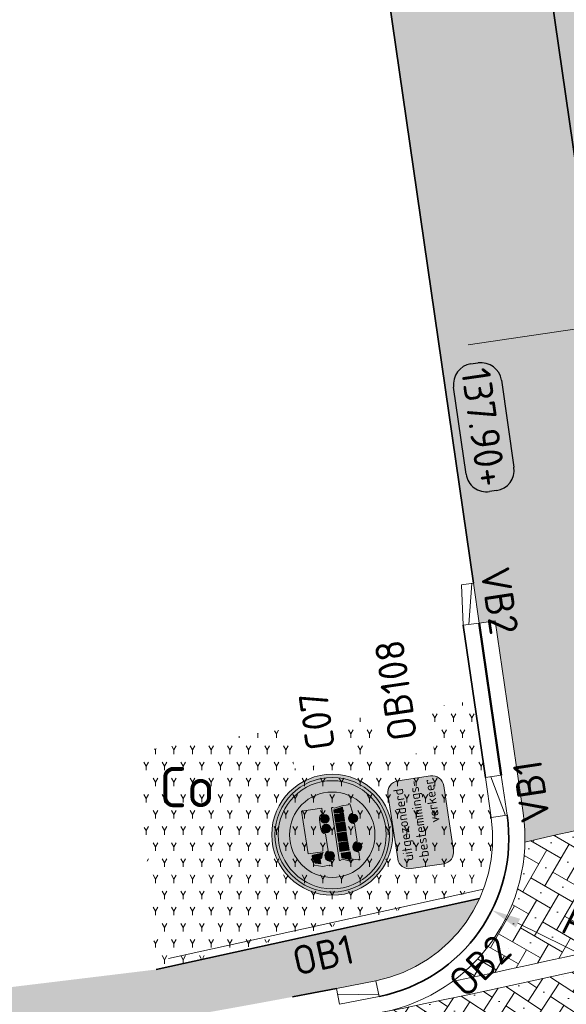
# Model space of a CAD drawing. Header units: metres. Extents: x 191748 to 192615, y 309710 to 310028.
# Tile 22 of 76: x 191965 to 191972, y 309809 to 309821. Entities that reach past the tile are written whole.
import ezdxf
from ezdxf.enums import TextEntityAlignment as Align

# ---------------------------------------------------------------- set-up
doc = ezdxf.new("R2010")
doc.units = ezdxf.units.M
for name, pattern in [('VH-GELEIDEBAND_50X200', [8, 4, -2, 0, -2]), ('VH-OPSLUITBAND-SO', [10, 4, -2, 2, -2]), ('VH-OPSLUITBAND_100X200', [16, 8, -2, 4, -2])]:
    doc.linetypes.add(name, pattern=pattern)
for name, color, linetype, lineweight, true_color in [('N-WE-GR-BEPLANTING_BODEMBEDEKKERS-A', 7, 'Continuous', 9, 0x478e2f), ('N-WE-GR-BEPLANTING_BODEMBEDEKKERS-T', 7, 'Continuous', 9, 0x224517), ('N-WE-VH-GOOT_SCHIJNGOOT-A', 7, 'Continuous', 35, 0xc2d1ff)]:
    doc.layers.add(name, color=color, linetype=linetype, lineweight=lineweight, true_color=true_color)
for name, color, linetype, lineweight in [('N-WE-VH-GESLOTENVERHARDING_ASFALT_FREESVAK-A', 252, 'Continuous', 9), ('N-WE-VH-GOOT-G', 170, 'Continuous', 35), ('N-WE-VH-KANTLAAG 2 STREKS-G', 170, 'Continuous', 18), ('N-WE-VH-KANTOPSLUITING_GELEIDEBAND_70 200 VOORKANT-G', 2, 'Continuous', 50), ('N-WE-VH-KANTOPSLUITING_GELEIDEBAND_70 200-G', 6, 'VH-GELEIDEBAND_50X200', 35), ('N-WE-VH-KANTOPSLUITING_OPSLUITBAND_200X250 VOORKANT-G', 1, 'Continuous', 35), ('N-WE-VH-KANTOPSLUITING_OPSLUITBAND_200X250-G', 5, 'VH-OPSLUITBAND-SO', 18), ('N-WE-VH-KANTOPSLUITING_OPSLUITBAND_80X200 VOORKANT-G', 1, 'Continuous', 35), ('N-WE-VH-KANTOPSLUITING_OPSLUITBAND_80X200-G', 5, 'VH-OPSLUITBAND-SO', 18), ('N-WE-VH-KANTOPSLUITING_TEKST-T', 7, 'VH-OPSLUITBAND_100X200', 35), ('N-WE-VH-KANTOPSLUITING_VERLOOPBAND-S', 6, 'Continuous', 25), ('N-WE-VH-KANTVERHARDING-G', 5, 'Continuous', 35), ('N-WE-VH-OPENVERHARDING_STRAATBAKSTEEN_ROOD-A', 13, 'Continuous', 9), ('N-WE-VH-VERHARDING_ASFALT-A', 253, 'Continuous', 9), ('N-WE-VW-VERKEERSTEKEN_BORD-T25', 7, 'Continuous', 25), ('N-WE-VW-VERKEERSTEKEN_BORD_C-S-200', 7, 'Continuous', 25), ('N-WE-VW-VERKEERSTEKEN_BORD_ONDERBORD-S-200', 7, 'Continuous', 25), ('X-XX-AL-HOOGTELABEL-S', 7, 'Continuous', 25), ('X-XX-AL-MAATVOERING-M', 6, 'Continuous', 18)]:
    doc.layers.add(name, color=color, linetype=linetype, lineweight=lineweight)
doc.styles.add('NLCS-ISO', font='NLCS-ISO.ttf')
doc.styles.add('NLCS-ISO-M200-T18', font='NLCS-ISO.ttf', dxfattribs={"height": 0.36})
doc.styles.add('NLCS-ISO-M200-T25', font='NLCS-ISO.ttf', dxfattribs={"height": 0.5})
doc.styles.add('NLCS-RVV-M200-T25', font='NLCS-RVV.ttf')
doc.dimstyles.new('NLCS-M200-T18-PIJL_L2_H2', dxfattribs={"dimscale": 0.2, "dimtxt": 2.5, "dimasz": 1.8, "dimexe": 2, "dimexo": 2, "dimgap": 0.7, "dimtad": 1, "dimzin": 0, "dimdsep": 46, "dimtxsty": 'NLCS-ISO-M200-T18', "dimcen": 0, "dimdle": 2, "dimclrd": 256, "dimclre": 256, "dimclrt": 7, "dimazin": 0, "dimtfac": 1, "dimtdec": 3, "dimtofl": 0, "dimtmove": 0, "dimatfit": 3, "dimfxl": 2, "dimfxlon": 1, "dimtfillclr": 256, "dimtolj": 1, "dimtzin": 0, "dimlwd": -1, "dimlwe": -1, "dimarcsym": 0})

# ---------------------------------------------------------------- blocks, each defined once
blk = doc.blocks.new('*D106')
at = {"layer": 'defpoints', "color": 0, "transparency": 16777216}
for p in [(191969.3220346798, 309811.0087043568), (191971.1127860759, 309810.1180812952)]:
    blk.add_point(p, dxfattribs=at)
at = {"layer": 'X-XX-AL-MAATVOERING-M', "transparency": 16777216}
blk.add_line((191973.2008022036, 309809.0796148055), (191971.4351213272, 309809.9577691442), dxfattribs=at)
blk.add_solid([(191971.461840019, 309810.011491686), (191971.4084026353, 309809.9040466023), (191971.1127860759, 309810.1180812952)], dxfattribs=at)
at = {"layer": 'X-XX-AL-MAATVOERING-M', "color": 7, "transparency": 16777216, "insert": (191972.6216290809, 309809.7250561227), "char_height": 0.36, "attachment_point": 5, "rotation": 333.55672786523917, "style": 'NLCS-ISO-M200-T18'}
blk.add_mtext('\\A1;R=2.00', dxfattribs=at)
blk = doc.blocks.new('*D102')
at = {"layer": 'defpoints', "color": 0, "transparency": 16777216}
for p in [(191976.4276974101, 309817.7585051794), (191970.4633223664, 309817.0774433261), (191970.4895741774, 309816.896583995)]:
    blk.add_point(p, dxfattribs=at)
at = {"layer": 'X-XX-AL-MAATVOERING-M', "transparency": 16777216}
for p, q in [((191976.4014455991, 309817.9393645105), (191976.3439875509, 309818.335216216)), ((191976.0451790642, 309817.8876522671), (191970.8195889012, 309817.1291555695)), ((191970.4633223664, 309817.0774433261), (191970.4058643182, 309817.4732950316))]:
    blk.add_line(p, q, dxfattribs=at)
for points in [[(191976.036560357, 309817.947030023), (191976.0537977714, 309817.8282745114), (191976.4014455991, 309817.9393645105)], [(191970.810970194, 309817.1885333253), (191970.8282076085, 309817.0697778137), (191970.4633223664, 309817.0774433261)]]:
    blk.add_solid(points, dxfattribs=at)
at = {"layer": 'X-XX-AL-MAATVOERING-M', "color": 7, "transparency": 16777216, "insert": (191973.3864175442, 309817.8250852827), "char_height": 0.36, "attachment_point": 5, "rotation": 8.258828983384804, "style": 'NLCS-ISO-M200-T18'}
blk.add_mtext('\\A1;6.00', dxfattribs=at)
blk = doc.blocks.new('TEKST OB')
at = {"layer": 'N-WE-VH-KANTOPSLUITING_TEKST-T', "style": 'NLCS-ISO'}
blk.add_attdef('TEKST_OPSLUITBANDEN', text='', height=0.36, rotation=0.340705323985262, dxfattribs=at).set_placement((0, 0), align=Align.BOTTOM_CENTER)
blk = doc.blocks.new('SVH-VERLOOPBAND_GELEIDEBAND 70 200X200 VB_TROTTOIRBAND 130 150X200 VB_L500-MM')
at = {"linetype": 'Continuous', "lineweight": 0}
blk.add_line((500.0000000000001, 19.99999999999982), (0, 130), dxfattribs=at)
blk.add_lwpolyline([(500.0000000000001, -1.84741111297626e-13), (0, 0), (0, 200), (500.0000000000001, 149.9999999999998)], close=True, dxfattribs=at)
blk = doc.blocks.new('TEKST VB')
at = {"layer": 'N-WE-VH-KANTOPSLUITING_TEKST-T', "style": 'NLCS-ISO'}
blk.add_attdef('TEKST_VERLOOPBANDEN', text='', height=0.36, rotation=0.340705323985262, dxfattribs=at).set_placement((0, 0), align=Align.BOTTOM_CENTER)
blk = doc.blocks.new('SAL-HOOGTE-WEGPEIL-200-SO')
for p, q in [((-0.5450000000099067, 0.3024999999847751), (0.5450000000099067, 0.3024999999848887)), ((-0.8000000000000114, -0.04250000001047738), (-0.8000000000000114, 0.04250000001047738)), ((0.8000000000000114, 0.04749999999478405), (0.8000000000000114, -0.04250000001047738)), ((0.5449999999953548, -0.297500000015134), (-0.5449999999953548, -0.297500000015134))]:
    blk.add_line(p, q)
for centre, radius, start, end in [((-0.5450000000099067, 0.04749999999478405), 0.2549999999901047, 90.00000000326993, 180.0000000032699), ((0.5450000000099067, 0.04749999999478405), 0.2549999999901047, 359.9999999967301, 89.99999999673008), ((-0.5449999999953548, -0.04250000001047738), 0.2550000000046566, 180, 270), ((0.5449999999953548, -0.04250000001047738), 0.2550000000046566, 270, 0)]:
    blk.add_arc(centre, radius, start, end)
at = {"style": 'NLCS-ISO'}
blk.add_attdef('HOOGTE', text='', height=0.36, dxfattribs=at).set_placement((0, 0.002499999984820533), align=Align.MIDDLE_CENTER)
blk = doc.blocks.new('N-SVW-VERKEERSTEKEN_BORD_C07B-SO')
at = {"true_color": 0xff0000}
h = blk.add_hatch(color=1, dxfattribs=at)
h.dxf.hatch_style = 1
h.paths.add_polyline_path([(-3.75, 0), (-3.55, 0, -1), (3.55, 0), (3.75, 0, 1)])
at = {"true_color": 0xffffff}
h = blk.add_hatch(color=7, dxfattribs=at)
h.dxf.hatch_style = 1
h.paths.add_polyline_path([(-3.55, 0), (-3.35, 0, -1), (3.35, 0), (3.55, 0, 1)])
at = {"true_color": 0xff0000}
h = blk.add_hatch(color=1, dxfattribs=at)
h.dxf.hatch_style = 1
h.paths.add_polyline_path([(-3.35, 0), (-2.649999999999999, 0, -1), (2.649999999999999, 0), (3.35, 0, 1)])
at = {"true_color": 0xffffff}
h = blk.add_hatch(color=7, dxfattribs=at)
h.dxf.hatch_style = 1
h.paths.add_polyline_path([(-1.483777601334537, 2.19565571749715), (-1.418552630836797, 1.423716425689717), (-1.124619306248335, 1.423716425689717, -0.414298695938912), (-1.080157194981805, 1.387984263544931), (-1.029108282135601, 0.9184090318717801), (-1.0291082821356, 0.7219184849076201), (-0.9550998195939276, 0.7219184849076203), (-0.9550998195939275, 1.661058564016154), (1.727076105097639, 1.661058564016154), (1.727076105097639, 1.103914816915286), (2.397273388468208, 1.12941591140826, 0.4600738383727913)])
h = blk.add_hatch(color=7, dxfattribs=at)
h.dxf.hatch_style = 1
h.paths.add_polyline_path([(2.397273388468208, 1.12941591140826), (1.727076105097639, 1.103914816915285), (1.727076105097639, 0.3952511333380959), (1.369796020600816, 0.3952511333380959), (1.297441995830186, 0.3766294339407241, -0.06252357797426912), (1.305677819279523, 0.3110251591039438, -0.9994816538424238), (0.7748567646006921, 0.3107499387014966), (0.71028808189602, 0.3108046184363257, -0.9995766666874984), (0.1794669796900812, 0.3110293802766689, -0.06242826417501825), (0.187677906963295, 0.3765359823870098), (0.114196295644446, 0.3952511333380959), (-0.9448921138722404, 0.3952511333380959), (-1.017125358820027, 0.3767796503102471, -0.06267057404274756), (-1.008851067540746, 0.3110247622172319, -1.00001492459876), (-1.539672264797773, 0.3110326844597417), (-1.616077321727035, 0.3110349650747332), (-1.889141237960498, 0.3110349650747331), (-1.889141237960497, 0.4284183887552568), (-1.835548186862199, 0.4616064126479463), (-1.866181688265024, 0.8750236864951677), (-1.699370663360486, 1.372906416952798, -0.3324305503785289), (-1.631394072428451, 1.423716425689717), (-1.418552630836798, 1.423716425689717), (-1.483777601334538, 2.195655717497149, 0.2490963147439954), (-2.649999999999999, 0, 0.06511410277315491), (-2.560872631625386, -0.6814920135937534), (-1.712897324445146, -0.6878909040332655), (-1.596555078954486, -0.4041933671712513), (-1.64303908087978, -0.2547086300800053, -0.4341661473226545), (-1.596555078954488, -0.2049691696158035), (1.634418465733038, -0.2049691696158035, -0.513304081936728), (1.669456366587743, -0.2867055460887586), (1.614510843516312, -0.3776465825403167), (1.666131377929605, -0.7133893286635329), (2.550296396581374, -0.7200613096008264, 0.06890401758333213), (2.649999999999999, 0, 0.1105172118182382)])
at = {"true_color": 0x191919}
h = blk.add_hatch(color=250, dxfattribs=at)
h.dxf.hatch_style = 1
h.paths.add_polyline_path([(1.727076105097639, 1.103914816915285), (-0.3747484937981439, 1.023940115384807), (-0.9550998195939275, 0.7219184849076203), (-1.0291082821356, 0.7219184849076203), (-1.36958922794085, 0.8442332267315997), (-1.37952255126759, 0.9617943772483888), (-1.682432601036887, 0.9617943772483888), (-1.588927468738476, 1.277704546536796, -0.3441688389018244), (-1.552276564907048, 1.306322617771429), (-1.408633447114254, 1.306322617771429), (-1.418552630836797, 1.423716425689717), (-1.631394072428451, 1.423716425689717, 0.3324305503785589), (-1.699370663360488, 1.372906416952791), (-1.866181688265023, 0.8750236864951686), (-1.835548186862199, 0.4616064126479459), (-1.889141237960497, 0.4284183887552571), (-1.889141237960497, 0.3110349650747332), (-1.616077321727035, 0.3110349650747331, -0.878024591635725), (-0.9448921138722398, 0.3952511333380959), (0.1141962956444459, 0.3952511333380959, -0.3421989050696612), (0.441199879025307, 0.6504541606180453), (1.040594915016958, 0.6504541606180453, -0.342215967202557), (1.369796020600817, 0.3952511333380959), (1.727076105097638, 0.3952511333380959)])
at = {"true_color": 0xffffff}
h = blk.add_hatch(color=7, dxfattribs=at)
h.dxf.hatch_style = 1
h.paths.add_polyline_path([(-1.243480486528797, 0.9617943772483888, 0.4142135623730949), (-1.207758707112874, 0.9975161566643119), (-1.207758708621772, 1.273144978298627, 0.4360031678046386), (-1.243480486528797, 1.306322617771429), (-1.552276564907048, 1.306322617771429, 0.3203741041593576), (-1.588008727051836, 1.280808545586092), (-1.682432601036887, 0.9617943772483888)])
at = {"true_color": 0x191919}
h = blk.add_hatch(color=250, dxfattribs=at)
h.dxf.hatch_style = 1
h.paths.add_polyline_path([(-1.0291082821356, 0.9184090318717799), (-1.080157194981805, 1.387984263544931, 0.4142986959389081), (-1.124619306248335, 1.423716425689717), (-1.418552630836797, 1.423716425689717), (-1.408633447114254, 1.306322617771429), (-1.243480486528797, 1.306322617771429, -0.4360031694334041), (-1.207758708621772, 1.273144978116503), (-1.207758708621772, 0.9975265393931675, -0.4142986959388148), (-1.243480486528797, 0.9617943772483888), (-1.37952255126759, 0.9617943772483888), (-1.36958922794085, 0.8442332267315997), (-1.0291082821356, 0.7219184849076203)])
h = blk.add_hatch(color=250, dxfattribs=at)
h.dxf.hatch_style = 1
h.paths.add_polyline_path([(1.727076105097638, 1.661058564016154), (-0.9550998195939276, 1.661058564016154), (-0.9550998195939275, 0.7219184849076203), (-0.374748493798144, 1.023940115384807), (1.727076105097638, 1.103914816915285)])
at = {"true_color": 0xffffff}
h = blk.add_hatch(color=7, dxfattribs=at)
h.dxf.hatch_style = 1
h.paths.add_polyline_path([(-1.616077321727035, 0.3110349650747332), (-1.539672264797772, 0.3110326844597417, -0.8820375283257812), (-1.017125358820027, 0.376779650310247), (-0.9448921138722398, 0.3952511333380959, 0.8780245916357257)])
h = blk.add_hatch(color=7, dxfattribs=at)
h.dxf.hatch_style = 1
h.paths.add_polyline_path([(1.297441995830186, 0.3766294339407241), (1.369796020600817, 0.3952511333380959, 0.3422159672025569), (1.040594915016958, 0.6504541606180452), (0.4411998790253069, 0.6504541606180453, 0.3421989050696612), (0.114196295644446, 0.3952511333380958), (0.1876779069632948, 0.3765359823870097, -0.8828566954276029), (0.7102880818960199, 0.3108046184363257), (0.7748567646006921, 0.3107499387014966, -0.8827723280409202)])
at = {"true_color": 0xff0000}
h = blk.add_hatch(color=1, dxfattribs=at)
h.dxf.hatch_style = 1
h.paths.add_polyline_path([(3.75, 0), (3.55, 0, -1), (-3.55, 0), (-3.75, 0, 1)])
at = {"true_color": 0xffffff}
h = blk.add_hatch(color=7, dxfattribs=at)
h.dxf.hatch_style = 1
h.paths.add_polyline_path([(3.55, 0), (3.35, 0, -1), (-3.35, 0), (-3.55, 0, 1)])
at = {"true_color": 0xff0000}
h = blk.add_hatch(color=1, dxfattribs=at)
h.dxf.hatch_style = 1
h.paths.add_polyline_path([(3.35, 0), (2.649999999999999, 0, -1), (-2.649999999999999, 0), (-3.35, 0, 1)])
at = {"true_color": 0x191919}
h = blk.add_hatch(color=250, dxfattribs=at)
h.dxf.hatch_style = 1
edge = h.paths.add_edge_path()
edge.add_arc((-1.274261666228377, 0.3110247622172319), 0.2654105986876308, 0, 360)
h = blk.add_hatch(color=250, dxfattribs=at)
h.dxf.hatch_style = 1
edge = h.paths.add_edge_path()
edge.add_arc((0.4448775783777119, 0.3110293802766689), 0.2654105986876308, 0, 360)
h = blk.add_hatch(color=250, dxfattribs=at)
h.dxf.hatch_style = 1
edge = h.paths.add_edge_path()
edge.add_arc((1.040267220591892, 0.3110251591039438), 0.2654105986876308, 0, 360)
h = blk.add_hatch(color=250, dxfattribs=at)
h.dxf.hatch_style = 1
h.paths.add_polyline_path([(1.634418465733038, -0.2049691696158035), (-1.596555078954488, -0.2049691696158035, 0.4341661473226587), (-1.64303908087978, -0.2547086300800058), (-1.596555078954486, -0.4041933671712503), (-1.712897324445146, -0.6878909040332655), (-1.61775782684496, -0.688608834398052), (-1.496918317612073, -0.387580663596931, -0.351432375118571), (-1.481090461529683, -0.374282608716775), (-1.22130922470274, -0.374282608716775, -0.4140395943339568), (-1.204706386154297, -0.3908755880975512), (-1.204706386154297, -0.6917257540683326), (-1.1000840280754, -0.6925152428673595), (-1.1000840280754, -0.3411059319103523, -0.4147126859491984), (-1.086273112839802, -0.3244440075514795), (-0.5821117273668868, -0.32442536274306, -0.3632715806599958), (-0.5622033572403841, -0.3410873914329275), (-0.5622033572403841, -0.6965741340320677), (-0.4841166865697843, -0.6971633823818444), (-0.4841166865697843, -0.3411059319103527, -0.4147126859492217), (-0.4703057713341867, -0.3244440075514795), (0.0338556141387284, -0.32442536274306, -0.3632715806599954), (0.05376398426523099, -0.3410873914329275), (0.05376398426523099, -0.7012222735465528), (0.1302190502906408, -0.7017992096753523), (0.1302190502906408, -0.3411059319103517, -0.414712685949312), (0.1440299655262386, -0.3244440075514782), (0.6481913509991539, -0.324425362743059, -0.36327158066), (0.6680997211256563, -0.3410873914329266), (0.6680997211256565, -0.7058581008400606), (0.7478091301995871, -0.7064595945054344), (0.7478091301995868, -0.3410966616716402, -0.4147343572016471), (0.7616211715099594, -0.3244346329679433), (1.196115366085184, -0.3244346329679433, -0.3632611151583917), (1.216022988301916, -0.3410966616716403), (1.216022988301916, -0.709992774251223), (1.292398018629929, -0.7105691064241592), (1.292398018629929, -0.3410966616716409, -0.4150821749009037), (1.305567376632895, -0.3244346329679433), (1.491651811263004, -0.3244346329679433, -0.3283249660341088), (1.50749471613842, -0.3360948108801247), (1.563957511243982, -0.7126183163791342), (1.666131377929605, -0.7133893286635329), (1.614510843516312, -0.3776465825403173), (1.669456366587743, -0.2867055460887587, 0.5133040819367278)])
at = {"true_color": 0xffffff}
h = blk.add_hatch(color=7, dxfattribs=at)
h.dxf.hatch_style = 1
h.paths.add_polyline_path([(-1.204706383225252, -0.3908854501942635, 0.4142135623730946), (-1.22130922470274, -0.374282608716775), (-1.480335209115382, -0.374282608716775, 0.3643250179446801), (-1.496918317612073, -0.3875806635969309), (-1.686208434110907, -0.8591289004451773), (-1.63971456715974, -0.9388383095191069), (-1.221319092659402, -0.9388383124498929, 0.4142135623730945), (-1.204706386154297, -0.9222256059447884)])
h = blk.add_hatch(color=7, dxfattribs=at)
h.dxf.hatch_style = 1
edge = h.paths.add_edge_path()
edge.add_arc((-1.084861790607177, -0.3396686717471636), 0.01528993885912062, 84.70807041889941, 185.393788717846, ccw=False)
edge.add_line((-1.083451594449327, -0.3244439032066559), (-0.582110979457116, -0.3244253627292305))
edge.add_arc((-0.5821109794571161, -0.3446490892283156), 0.02022372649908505, 10.143539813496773, 89.99999999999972, ccw=False)
edge.add_line((-0.5622033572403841, -0.3410873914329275), (-0.5622033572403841, -0.8723683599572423))
edge.add_arc((-0.5791299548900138, -0.8723683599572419), 0.01692659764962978, 259.8564601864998, 359.99999999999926, ccw=False)
edge.add_line((-0.582110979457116, -0.8890303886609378), (-1.083451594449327, -0.8890489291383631))
edge.add_arc((-1.083451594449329, -0.8724164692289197), 0.0166324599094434, 179.8981408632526, 270.00000000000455, ccw=False)
edge.add_line((-1.1000840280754, -0.8723869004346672), (-1.1000840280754, -0.3411059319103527))
h = blk.add_hatch(color=7, dxfattribs=at)
h.dxf.hatch_style = 1
edge = h.paths.add_edge_path()
edge.add_arc((-0.4688944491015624, -0.3396686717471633), 0.01528993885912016, 84.70807041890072, 185.3937887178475, ccw=False)
edge.add_line((-0.4674842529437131, -0.3244439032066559), (0.03385636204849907, -0.3244253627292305))
edge.add_arc((0.033856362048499, -0.3446490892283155), 0.02022372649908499, 10.143539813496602, 89.99999999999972, ccw=False)
edge.add_line((0.05376398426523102, -0.3410873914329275), (0.05376398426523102, -0.8723683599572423))
edge.add_arc((0.03683738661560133, -0.8723683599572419), 0.01692659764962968, 259.8564601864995, 359.99999999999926, ccw=False)
edge.add_line((0.03385636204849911, -0.8890303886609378), (-0.467484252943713, -0.8890489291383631))
edge.add_arc((-0.467484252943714, -0.8724164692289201), 0.01663245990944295, 179.8981408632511, 270.00000000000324, ccw=False)
edge.add_line((-0.4841166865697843, -0.8723869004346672), (-0.4841166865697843, -0.3411059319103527))
h = blk.add_hatch(color=7, dxfattribs=at)
h.dxf.hatch_style = 1
edge = h.paths.add_edge_path()
edge.add_arc((0.1454412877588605, -0.33966867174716), 0.01528993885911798, 84.70807041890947, 185.3937887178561, ccw=False)
edge.add_line((0.1468514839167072, -0.3244439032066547), (0.6481920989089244, -0.3244253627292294))
edge.add_arc((0.6481920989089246, -0.3446490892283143), 0.02022372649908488, 10.143539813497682, 90.00000000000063, ccw=False)
edge.add_line((0.6680997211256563, -0.341087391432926), (0.6680997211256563, -0.8723683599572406))
edge.add_arc((0.6511731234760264, -0.8723683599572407), 0.01692659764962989, -100.14353981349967, 2.8421709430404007e-13, ccw=False)
edge.add_line((0.6481920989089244, -0.8890303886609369), (0.1468514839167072, -0.8890489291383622))
edge.add_arc((0.1468514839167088, -0.8724164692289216), 0.01663245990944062, 179.8981408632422, 269.99999999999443, ccw=False)
edge.add_line((0.1302190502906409, -0.872386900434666), (0.1302190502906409, -0.3411059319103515))
h = blk.add_hatch(color=7, dxfattribs=at)
h.dxf.hatch_style = 1
edge = h.paths.add_edge_path()
edge.add_arc((0.7630313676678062, -0.3396594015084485), 0.01528993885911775, 84.7080704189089, 185.3937887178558, ccw=False)
edge.add_line((0.7644415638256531, -0.3244346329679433), (1.196115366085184, -0.3244346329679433))
edge.add_arc((1.196115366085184, -0.3446583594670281), 0.02022372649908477, 10.143539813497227, 90, ccw=False)
edge.add_line((1.216022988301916, -0.3410966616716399), (1.216022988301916, -0.8723776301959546))
edge.add_arc((1.199096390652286, -0.8723776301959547), 0.01692659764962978, -100.14353981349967, 2.8421709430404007e-13, ccw=False)
edge.add_line((1.196115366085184, -0.8890396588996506), (0.7644415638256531, -0.8890396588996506))
edge.add_arc((0.7644415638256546, -0.8724071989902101), 0.01663245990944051, 179.8981408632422, 269.99999999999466, ccw=False)
edge.add_line((0.7478091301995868, -0.8723776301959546), (0.7478091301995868, -0.3410966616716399))
h = blk.add_hatch(color=7, dxfattribs=at)
h.dxf.hatch_style = 1
edge = h.paths.add_edge_path()
edge.add_arc((1.307289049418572, -0.3393308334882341), 0.01499536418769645, 83.40712209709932, 186.7627437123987, ccw=False)
edge.add_line((1.30901072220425, -0.3244346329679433), (1.491651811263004, -0.3244346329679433))
edge.add_arc((1.491651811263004, -0.3410277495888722), 0.01659311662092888, -0.23795305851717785, 89.99999999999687, ccw=False)
edge.add_line((1.50824478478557, -0.3410966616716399), (1.587914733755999, -0.8723776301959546))
edge.add_arc((1.573435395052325, -0.8745489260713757), 0.01464123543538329, -98.2223035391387, 8.528424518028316, ccw=False)
edge.add_line((1.571341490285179, -0.8890396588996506), (1.30901072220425, -0.8890396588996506))
edge.add_arc((1.309010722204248, -0.8724268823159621), 0.01661277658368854, 179.8301341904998, 270.00000000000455, ccw=False)
edge.add_line((1.292398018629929, -0.8723776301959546), (1.292398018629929, -0.3410966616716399))
h = blk.add_hatch(color=7, dxfattribs=at)
h.dxf.hatch_style = 1
h.paths.add_polyline_path([(2.550296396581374, -0.7200613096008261), (1.666131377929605, -0.7133893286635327), (1.68751203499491, -0.8524502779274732), (1.68751203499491, -1.254272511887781), (1.740704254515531, -1.28749791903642), (1.740704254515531, -1.370482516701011), (1.126409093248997, -1.470119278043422), (1.055001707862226, -1.470117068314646, -0.9932528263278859), (0.5602237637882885, -1.470117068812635), (0.4888324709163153, -1.470119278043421), (-0.6501735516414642, -1.470119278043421), (-0.7211705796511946, -1.469744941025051, -0.9947180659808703), (-1.215952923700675, -1.469758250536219), (-1.284425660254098, -1.470119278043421), (-1.785835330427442, -1.470119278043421), (-1.785835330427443, -1.370482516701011), (-1.736026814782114, -1.370482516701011), (-1.736026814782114, -0.9388383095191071), (-1.785835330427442, -0.8657483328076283), (-1.712897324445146, -0.6878909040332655), (-2.560872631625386, -0.6814920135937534, 0.7627014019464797)])
at = {"true_color": 0x191919}
h = blk.add_hatch(color=250, dxfattribs=at)
h.dxf.hatch_style = 1
h.paths.add_polyline_path([(1.126409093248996, -1.470119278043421), (1.740704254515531, -1.370482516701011), (1.740704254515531, -1.28749791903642), (1.68751203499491, -1.254272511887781), (1.68751203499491, -0.8524502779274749), (1.666131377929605, -0.7133893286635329), (1.563957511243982, -0.7126183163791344), (1.587914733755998, -0.8723776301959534, -0.4157793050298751), (1.575529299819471, -0.8890396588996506), (1.309010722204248, -0.8890396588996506, -0.4133454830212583), (1.292398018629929, -0.8724761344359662), (1.292398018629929, -0.710569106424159), (0.1302190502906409, -0.7017992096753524), (0.1302190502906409, -0.8724460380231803, 0.4137037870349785), (0.1468520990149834, -0.8890489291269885), (0.1468517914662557, -0.8890489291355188, -0.4136983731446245), (0.1302190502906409, -0.8724460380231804), (0.1302190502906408, -0.7017992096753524), (-0.4841166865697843, -0.6971633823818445), (-0.4841166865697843, -0.8724460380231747, 0.4137037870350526), (-0.4674836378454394, -0.8890489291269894), (-0.4674839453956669, -0.8890489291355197, -0.4136983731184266), (-0.4841166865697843, -0.8724460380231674), (-0.4841166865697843, -0.6971633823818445), (-1.1000840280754, -0.6925152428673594), (-1.1000840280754, -0.8724460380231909, 0.4137037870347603), (-1.083450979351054, -0.8890489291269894), (-1.083451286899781, -0.8890489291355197, -0.4136983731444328), (-1.1000840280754, -0.8724460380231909), (-1.1000840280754, -0.6925152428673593), (-1.204706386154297, -0.6917257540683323), (-1.204706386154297, -0.9222256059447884, -0.4140395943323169), (-1.221309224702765, -0.9388383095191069), (-1.63971456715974, -0.9388383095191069), (-1.686208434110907, -0.8591289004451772), (-1.61775782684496, -0.6886088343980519), (-1.712897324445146, -0.6878909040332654), (-1.785835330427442, -0.8657483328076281), (-1.736026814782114, -0.9388383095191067), (-1.736026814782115, -1.370482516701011), (-1.785835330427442, -1.370482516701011), (-1.785835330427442, -1.470119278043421), (-1.2844256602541, -1.470119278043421, -1.005286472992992), (-0.6501735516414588, -1.470119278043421), (0.4888324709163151, -1.470119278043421, -1.000030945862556)])
at = {"true_color": 0xffffff}
h = blk.add_hatch(color=7, dxfattribs=at)
h.dxf.hatch_style = 1
h.paths.add_polyline_path([(-1.2844256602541, -1.470119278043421), (-1.215952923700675, -1.469758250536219, -1.005309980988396), (-0.7211705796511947, -1.469744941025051), (-0.6501735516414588, -1.470119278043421, 1.005286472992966)])
h = blk.add_hatch(color=7, dxfattribs=at)
h.dxf.hatch_style = 1
h.paths.add_polyline_path([(0.4888324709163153, -1.470119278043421), (0.5602237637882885, -1.470117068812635, -1.006793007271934), (1.055001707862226, -1.470117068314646), (1.126409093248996, -1.470119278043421, 1.000030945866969)])
at = {"true_color": 0x191919}
h = blk.add_hatch(color=250, dxfattribs=at)
h.dxf.hatch_style = 1
edge = h.paths.add_edge_path()
edge.add_arc((-0.9685617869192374, -1.468441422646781), 0.247394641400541, 0, 360)
h = blk.add_hatch(color=250, dxfattribs=at)
h.dxf.hatch_style = 1
edge = h.paths.add_edge_path()
edge.add_arc((0.8076127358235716, -1.468442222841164), 0.247394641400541, 0, 360)
at = {"color": 250, "lineweight": 0, "true_color": 0x191919}
for points in [[(-0.9448921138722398, 0.3952511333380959), (0.1141962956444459, 0.3952511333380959, -0.3440299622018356), (0.4434181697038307, 0.6504541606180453), (1.040594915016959, 0.6504541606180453, -0.3422159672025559), (1.369796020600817, 0.3952511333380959), (1.727076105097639, 0.3952511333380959), (1.727076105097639, 1.661058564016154), (-0.9550998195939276, 1.661058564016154), (-0.9550998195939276, 0.7219184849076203), (-1.0291082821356, 0.7219184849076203), (-1.0291082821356, 0.91840903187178), (-1.080157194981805, 1.387984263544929, 0.3520304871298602), (-1.115878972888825, 1.423716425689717), (-1.631394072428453, 1.423716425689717, 0.3124256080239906), (-1.697738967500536, 1.377776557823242), (-1.866181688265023, 0.8750236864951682), (-1.8355481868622, 0.4616064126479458), (-1.889141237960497, 0.428418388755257), (-1.889141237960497, 0.3110349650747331), (-1.616077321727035, 0.3110349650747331, -0.8780245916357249), (-0.9448921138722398, 0.3952511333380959)], [(-1.682432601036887, 0.9617943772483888), (-1.243480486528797, 0.9617943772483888, 0.4142986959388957), (-1.207758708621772, 0.9975265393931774), (-1.207758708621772, 1.273144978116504, 0.4360031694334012), (-1.243480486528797, 1.306322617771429), (-1.552276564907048, 1.306322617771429, 0.3203741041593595), (-1.588008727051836, 1.280808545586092)], [(0.4888324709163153, -1.470119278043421, -1.00003094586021), (1.126409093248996, -1.470119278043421), (1.740704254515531, -1.370482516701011), (1.740704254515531, -1.28749791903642), (1.68751203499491, -1.254272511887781), (1.68751203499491, -0.8524502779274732), (1.614510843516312, -0.3776465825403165), (1.669456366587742, -0.2867055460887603, 0.513304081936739), (1.634418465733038, -0.2049691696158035), (-1.596555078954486, -0.2049691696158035, 0.4341661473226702), (-1.64303908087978, -0.254708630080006), (-1.596555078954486, -0.4041933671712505), (-1.785835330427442, -0.8657483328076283), (-1.736026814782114, -0.9388383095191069), (-1.736026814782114, -1.370482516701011), (-1.785835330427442, -1.370482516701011), (-1.785835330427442, -1.470119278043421), (-1.2844256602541, -1.470119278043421, -1.005286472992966), (-0.6501735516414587, -1.470119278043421)], [(-1.496918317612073, -0.3875806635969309, -0.3643250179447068), (-1.48033520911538, -0.374282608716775), (-1.22130922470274, -0.374282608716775, -0.4143875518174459), (-1.204706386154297, -0.3908953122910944), (-1.204706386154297, -0.9222256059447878, -0.4140395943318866), (-1.22130922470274, -0.9388383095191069), (-1.63971456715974, -0.9388383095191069), (-1.686208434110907, -0.8591289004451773)], [(-1.1000840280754, -0.3411059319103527, -0.4699553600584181), (-1.083451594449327, -0.3244439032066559), (-0.582110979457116, -0.3244253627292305, -0.3632611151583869), (-0.5622033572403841, -0.3410873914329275), (-0.5622033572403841, -0.8723683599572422, -0.4670703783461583), (-0.582110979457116, -0.8890303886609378), (-1.083451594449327, -0.8890489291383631, -0.4147343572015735), (-1.1000840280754, -0.8723869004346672)], [(-0.4841166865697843, -0.3411059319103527, -0.4699553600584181), (-0.4674842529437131, -0.3244439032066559), (0.03385636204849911, -0.3244253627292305, -0.3632611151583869), (0.05376398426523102, -0.3410873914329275), (0.05376398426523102, -0.8723683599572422, -0.4670703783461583), (0.03385636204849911, -0.8890303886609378), (-0.4674842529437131, -0.8890489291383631, -0.4147343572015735), (-0.4841166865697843, -0.8723869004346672)], [(0.1302190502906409, -0.3411059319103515, -0.4699553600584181), (0.1468514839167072, -0.3244439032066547), (0.6481920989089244, -0.3244253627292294, -0.3632611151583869), (0.6680997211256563, -0.341087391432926), (0.6680997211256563, -0.8723683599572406, -0.4670703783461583), (0.6481920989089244, -0.8890303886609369), (0.1468514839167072, -0.8890489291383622, -0.4147343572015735), (0.1302190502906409, -0.872386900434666)], [(0.7478091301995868, -0.3410966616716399, -0.4699553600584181), (0.7644415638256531, -0.3244346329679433), (1.196115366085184, -0.3244346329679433, -0.3632611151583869), (1.216022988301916, -0.3410966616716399), (1.216022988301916, -0.8723776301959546, -0.4670703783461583), (1.196115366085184, -0.8890396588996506), (0.7644415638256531, -0.8890396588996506, -0.4147343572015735), (0.7478091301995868, -0.8723776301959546)], [(1.292398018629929, -0.3410966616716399, -0.4842568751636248), (1.30901072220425, -0.3244346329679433), (1.491651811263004, -0.3244346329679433, -0.4154304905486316), (1.50824478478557, -0.3410966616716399), (1.587914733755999, -0.8723776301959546, -0.502678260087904), (1.571341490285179, -0.8890396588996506), (1.30901072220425, -0.8890396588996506, -0.4150821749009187), (1.292398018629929, -0.8723776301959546)]]:
    blk.add_lwpolyline(points, format="xyb", close=True, dxfattribs=at)
at = {"color": 1, "lineweight": 0, "true_color": 0xff0000}
blk.add_circle((0, 0), 3.75, dxfattribs=at)
at = {"color": 7, "lineweight": 0, "true_color": 0xffffff}
for radius in [3.55, 3.35, 2.649999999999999]:
    blk.add_circle((0, 0), radius, dxfattribs=at)
at = {"color": 250, "lineweight": 0, "true_color": 0x191919}
for centre, radius in [((-1.274261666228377, 0.3110247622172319), 0.2654105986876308), ((0.4448775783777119, 0.3110293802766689), 0.2654105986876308), ((1.040267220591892, 0.3110251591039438), 0.2654105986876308), ((-0.9685617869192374, -1.468441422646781), 0.247394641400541), ((0.8076127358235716, -1.468442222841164), 0.247394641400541)]:
    blk.add_circle(centre, radius, dxfattribs=at)
blk = doc.blocks.new('N-SVW-VERKEERSTEKEN_BORD_ONDERBORD_OB108-SO')
at = {"true_color": 0xffffff}
h = blk.add_hatch(color=7, dxfattribs=at)
h.dxf.hatch_style = 1
edge = h.paths.add_edge_path()
edge.add_line((2.749999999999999, -1.024037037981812), (2.749999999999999, 1.024037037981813))
edge.add_arc((2.024037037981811, 1.024037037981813), 0.7259629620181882, 0, 90.00000000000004)
edge.add_line((2.02403703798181, 1.750000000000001), (-2.02403703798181, 1.75))
edge.add_arc((-2.02403703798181, 1.02403703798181), 0.72596296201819, 90.00000000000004, 180)
edge.add_line((-2.75, 1.02403703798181), (-2.749999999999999, -1.024037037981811))
edge.add_arc((-2.02403703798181, -1.024037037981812), 0.7259629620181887, 179.9999999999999, 269.9999999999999)
edge.add_line((-2.024037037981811, -1.750000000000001), (2.02403703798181, -1.75))
edge.add_arc((2.024037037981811, -1.024037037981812), 0.7259629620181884, 269.9999999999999, 360)
at = {"color": 250, "lineweight": 0, "true_color": 0x191919}
blk.add_lwpolyline([(2.749999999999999, -1.024037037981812), (2.749999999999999, 1.024037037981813, 0.4142135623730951), (2.02403703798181, 1.750000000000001), (-2.02403703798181, 1.75, 0.4142135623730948), (-2.75, 1.02403703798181), (-2.749999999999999, -1.024037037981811, 0.4142135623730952), (-2.024037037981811, -1.750000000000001), (2.02403703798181, -1.75, 0.4142135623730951)], format="xyb", close=True, dxfattribs=at)
at = {"color": 250, "true_color": 0x191919, "style": 'NLCS-RVV-M200-T25'}
blk.add_text('uitgezonderd', height=0.6, dxfattribs=at).set_placement((0, 0.7888455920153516), align=Align.CENTER)
for s, p in [('bestemmings-', (2.631378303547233, -0.1987433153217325)), ('verkeer', (2.573487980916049, -1.167562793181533))]:
    blk.add_text(s, height=0.6, dxfattribs=at).set_placement(p, align=Align.RIGHT)
blk = doc.blocks.new('SVH-VERLOOPBAND_GELEIDEBAND 70 200X250 VB_TROTTOIRBAND 180 200X250 VB_L500-MM')
at = {"linetype": 'Continuous', "lineweight": 0}
blk.add_line((500.0000000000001, 19.99999999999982), (0, 130), dxfattribs=at)
blk.add_lwpolyline([(500.0000000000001, -1.84741111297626e-13), (0, 0), (0, 200), (500.0000000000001, 199.9999999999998)], close=True, dxfattribs=at)

msp = doc.modelspace()

# ---------------------------------------------------------------- hatches: boundary and pattern name
at = {"layer": 'N-WE-GR-BEPLANTING_BODEMBEDEKKERS-A'}
h = msp.add_hatch(dxfattribs=at)
h.set_pattern_fill('AGR-BEPLANTING_SOORT_01', color=256, scale=0.04, pattern_type=2)
h.set_pattern_definition([(59.99999999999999, (191973.290346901, 309804.7038699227), (-0.1154700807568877, 0.1999999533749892), [0.05773519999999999, -0.1732052]), (120, (191973.290346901, 309804.7038699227), (-0.2309400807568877, -4.662501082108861e-08), [0.05773519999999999, -0.1732052]), (270, (191973.290346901, 309804.7038699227), (0.11547, -0.2), [0.05, -0.35])])
edge = h.paths.add_edge_path()
edge.add_line((191970.8936189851, 309812.7150921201), (191966.723, 309812.088))
edge.add_line((191966.723, 309812.088), (191966.949, 309809.382))
edge.add_line((191966.949, 309809.382), (191971.0074544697, 309810.3767548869))
edge.add_arc((191969.3220346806, 309811.0087043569), 1.799999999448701, 339.4464270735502, 368.2431620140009)
edge.add_line((191971.103437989, 309811.266778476), (191970.8936189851, 309812.7150921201))
at = {"layer": 'N-WE-VH-GESLOTENVERHARDING_ASFALT_FREESVAK-A'}
h = msp.add_hatch(dxfattribs=at)
h.set_pattern_fill('AVH-ASFALT_FREESVAK', color=256, scale=0.1, pattern_type=2)
h.set_pattern_definition([(8.243162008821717, (191973.3149835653, 309818.318001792), (0.1322334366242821, 0.1770379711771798), [0.15625, -0.15625]), (98.24316200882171, (191973.4696192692, 309818.3404040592), (-0.1770379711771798, 0.1322334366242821), [0.15625, -0.15625])])
h.paths.add_polyline_path([(191972.468679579, 309817.1849286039), (191963.6628679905, 309877.9747262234), (191965.3436527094, 309873.3470680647), (191973.3149835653, 309818.318001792), (191975.7894886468, 309818.6764864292), (191975.9328631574, 309817.6868179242)])
at = {"layer": 'N-WE-VH-GOOT_SCHIJNGOOT-A'}
h = msp.add_hatch(color=256, dxfattribs=at)
h.dxf.hatch_style = 1
edge = h.paths.add_edge_path()
edge.add_line((191964.7935662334, 309806.0228483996), (191964.8646826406, 309805.5279317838))
edge.add_arc((191950.6048087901, 309904.7634655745), 100.2548510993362, 278.177269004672, 286.3775409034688)
edge.add_line((191978.8732078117, 309808.5764977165), (191983.5828125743, 309809.9606217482))
edge.add_line((191983.5828125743, 309809.9606217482), (191983.4418282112, 309810.4403335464))
edge.add_line((191983.4418282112, 309810.4403335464), (191978.7322234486, 309809.0562095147))
edge.add_arc((191950.6068790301, 309904.7539525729), 99.74514035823, 278.1768701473, 286.3779397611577, ccw=False)
at = {"layer": 'N-WE-VH-OPENVERHARDING_STRAATBAKSTEEN_ROOD-A'}
h = msp.add_hatch(dxfattribs=at)
h.set_pattern_fill('AVH-SBS_KEIFORMAAT_KEPER', color=256, scale=2, angle=90, pattern_type=2)
h.set_pattern_definition([(149.955078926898, (191970.6208485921, 309809.2330122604), (-0.2732623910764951, -0.07299085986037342), [0.6, -0.2]), (239.955078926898, (191970.7209843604, 309809.4061388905), (0.2732623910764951, 0.07299085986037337), [0.6, -0.2]), (104.9550789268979, (191970.4977898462, 309809.4197113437), (-0.2096220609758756, 0.2367669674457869), [0, -0.56568542])])
h.paths.add_polyline_path([(191982.558853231, 309812.4217614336, -0.126646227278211), (191979.5426513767, 309813.0987568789), (191977.7030375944, 309812.5581056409, -0.01661259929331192), (191971.5215479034, 309810.9624271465, -0.2336799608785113), (191970.6208485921, 309809.2330122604, 0.01982970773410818), (191978.125990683, 309811.1189702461)])
h = msp.add_hatch(dxfattribs=at)
h.set_pattern_fill('AVH-SBS_KEIFORMAAT_KEPER', color=256, scale=2, pattern_type=2)
h.set_pattern_definition([(56.91724080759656, (191963.5511605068, 309805.8522864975), (-0.0584066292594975, 0.2767465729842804), [0.6, -0.2]), (146.9172408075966, (191963.7187371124, 309805.7431165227), (0.05840662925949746, -0.2767465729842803), [0.6, -0.2]), (11.91724080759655, (191963.7441187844, 309805.9652781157), (0.2475432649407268, 0.1967799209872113), [0, -0.56568542])])
edge = h.paths.add_edge_path()
edge.add_arc((191950.6210084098, 309904.6668547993), 97.70695029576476, 277.4549147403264, 281.2945036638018)
edge.add_arc((191950.6058429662, 309904.7587133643), 97.80000011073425, 281.2926764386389, 286.3777396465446)
edge.add_line((191978.1823844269, 309810.9270855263), (191978.7322234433, 309809.0562095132))
edge.add_arc((191950.6058430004, 309904.7587132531), 99.7499999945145, 277.45674196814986, 286.3777396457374, ccw=False)
edge.add_line((191963.5511605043, 309805.8522864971), (191963.298094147, 309807.785795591))
h = msp.add_hatch(dxfattribs=at)
h.set_pattern_fill('AVH-SBS_WAALFORMAAT_HALFST', color=256, scale=2, angle=90, pattern_type=2)
h.set_pattern_definition([(97.47523971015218, (191937.3846573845, 309804.789047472), (-0.09915011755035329, -0.01300977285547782), []), (187.4752397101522, (191937.3326182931, 309805.1856479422), (0.05203909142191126, -0.3966004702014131), [0.1, -0.1]), (187.4752397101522, (191937.2594877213, 309804.9743379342), (0.05203909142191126, -0.3966004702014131), [0.1, -0.1]), (97.47523971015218, (191937.3090627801, 309804.9808428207), (-0.1983002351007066, -0.02601954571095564), [0, -0.4, 0, 0, 0]), (97.47523971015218, (191937.1838931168, 309805.1661332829), (-0.1983002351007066, -0.02601954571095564), [0, -0.4, 0, 0, 0])])
h.paths.add_polyline_path([(191963.2461830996, 309808.1824128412, 0.01672757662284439), (191969.6744315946, 309809.2435368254, 0.2413459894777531), (191970.9608053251, 309810.264103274), (191969.551, 309809.954), (191966.949, 309809.382), (191937.236, 309805.783), (191937.3846573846, 309804.7890474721, -0.004579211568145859), (191938.2952367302, 309804.9167208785)])
at = {"layer": 'N-WE-VH-VERHARDING_ASFALT-A'}
h = msp.add_hatch(color=256, dxfattribs=at)
h.dxf.hatch_style = 1
edge = h.paths.add_edge_path()
edge.add_line((191962.5463280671, 309881.1406568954), (191961.2010553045, 309881.0186865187))
edge.add_line((191961.2010553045, 309881.0186865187), (191970.4893384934, 309816.8982077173))
edge.add_line((191970.4893384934, 309816.8982077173), (191970.88447745, 309814.1731413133))
edge.add_line((191970.88447745, 309814.1731413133), (191970.9561647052, 309813.6783070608))
edge.add_line((191970.9561647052, 309813.6783070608), (191971.1540984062, 309813.7069819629))
edge.add_line((191971.1540984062, 309813.7069819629), (191971.499305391, 309811.3241282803))
edge.add_line((191971.499305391, 309811.3241282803), (191971.5215479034, 309810.9624271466))
edge.add_arc((191950.6058430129, 309904.7587131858), 96.09999992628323, 282.5707625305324, 286.3777396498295)
edge.add_line((191977.7030375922, 309812.5581056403), (191979.5426513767, 309813.0987568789))
edge.add_arc((191982.3657084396, 309818.6187522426), 6.199999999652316, 188.2431620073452, 242.9137161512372, ccw=False)
edge.add_line((191976.2297637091, 309817.7298302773), (191972.468679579, 309817.1849286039))
edge.add_line((191972.468679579, 309817.1849286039), (191963.6411052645, 309878.1249624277))
edge.add_line((191963.6411052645, 309878.1249624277), (191962.5463280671, 309881.1406568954))

# ---------------------------------------------------------------- linework, layer by layer
at = {"layer": 'N-WE-VH-GOOT-G'}
msp.add_lwpolyline([(191811.3972957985, 309827.8570598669), (191818.0202994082, 309813.3777538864, 0.05510320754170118), (191826.6445158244, 309798.9608257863, 0.1656770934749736), (191833.8375266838, 309794.1109362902), (191835.4199509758, 309793.6817266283, 0.04339252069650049), (191844.1923059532, 309792.1023452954), (191864.0536675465, 309790.281909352, 0.02129083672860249), (191876.785908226, 309789.6597437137), (191877.6340506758, 309789.6544416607, 0.06956016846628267), (191905.0122757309, 309793.307484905), (191915.2449975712, 309796.1564677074), (191928.9738655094, 309800.5260009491, -0.04452719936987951), (191937.692505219, 309802.4677895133), (191963.5511605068, 309805.8522864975, 0.03894486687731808), (191978.7322234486, 309809.0562095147), (192024.8671967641, 309822.6149959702, -0.04516751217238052), (192038.1762925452, 309825.2515809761, -0.08053306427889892), (192044.6474859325, 309824.8925724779)], format="xyb", dxfattribs=at)
at = {"layer": 'N-WE-VH-KANTLAAG 2 STREKS-G'}
for points in [[(191811.9308784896, 309829.6956162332), (191819.1570269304, 309813.8977063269, 0.05528967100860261), (191827.6740538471, 309799.6719729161, 0.1566398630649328), (191833.7889570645, 309795.3971718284, 0.05277522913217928), (191844.1587495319, 309793.3608805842, 0.0007384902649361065), (191844.3063991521, 309793.3471275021), (191855.8993152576, 309792.2845537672, 0.02129083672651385), (191868.6698164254, 309791.6605185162), (191878.0400245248, 309791.6019418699, 0.06956016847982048), (191905.5417598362, 309795.2714648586), (191914.7447675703, 309797.8337558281), (191929.706585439, 309802.5957042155, -0.04452719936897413), (191938.3471477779, 309804.5201036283), (191963.298094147, 309807.785795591, 0.01672757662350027), (191969.7527420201, 309808.8512773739, 0.3987223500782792), (191971.499305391, 309811.3241282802), (191971.1540984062, 309813.7069819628), (191970.9561647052, 309813.6783070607)], [(191984.113914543, 309812.670325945), (191978.1823844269, 309810.9270855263, -0.02220282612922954), (191969.7527420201, 309808.8512773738, -0.01982970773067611)], [(191982.558853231, 309812.4217614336), (191978.1259906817, 309811.1189702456, -0.0198297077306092), (191970.6208485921, 309809.2330122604, -0.0198297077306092)]]:
    msp.add_lwpolyline(points, format="xyb", dxfattribs=at)
at = {"layer": 'N-WE-VH-KANTOPSLUITING_GELEIDEBAND_70 200 VOORKANT-G'}
msp.add_lwpolyline([(191971.2296844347, 309811.7902876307), (191970.9561647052, 309813.6783070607)], dxfattribs=at)
at = {"layer": 'N-WE-VH-KANTOPSLUITING_GELEIDEBAND_70 200-G', "flags": 128}
msp.add_lwpolyline([(191971.0317507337, 309811.7616127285), (191970.7582310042, 309813.6496321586)], dxfattribs=at)
msp.add_lwpolyline([(191905.434472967, 309795.656808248), (191914.6304292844, 309798.2171359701), (191929.5852722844, 309802.9768644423, -0.04452719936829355), (191938.2952367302, 309804.9167208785), (191963.2461830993, 309808.1824128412, 0.01544519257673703), (191969.1843612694, 309809.147005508)], format="xyb", dxfattribs=at)
at = {"layer": 'N-WE-VH-KANTOPSLUITING_OPSLUITBAND_200X250 VOORKANT-G'}
msp.add_lwpolyline([(191969.7135868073, 309809.0474070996, 0.3987223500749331), (191971.3013716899, 309811.2954533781)], format="xyb", dxfattribs=at)
at = {"layer": 'N-WE-VH-KANTOPSLUITING_OPSLUITBAND_200X250-G'}
msp.add_lwpolyline([(191969.6749320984, 309809.2436368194, 0.3986401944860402), (191971.103437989, 309811.266778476)], format="xyb", dxfattribs=at)
at = {"layer": 'N-WE-VH-KANTOPSLUITING_OPSLUITBAND_80X200 VOORKANT-G'}
msp.add_lwpolyline([(191966.949, 309809.382), (191969.551, 309809.954), (191970.9608053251, 309810.264103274)], dxfattribs=at)
at = {"layer": 'N-WE-VH-KANTOPSLUITING_OPSLUITBAND_80X200-G', "flags": 128}
msp.add_lwpolyline([(191971.0074544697, 309810.3767548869), (191969.5295295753, 309810.0516679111), (191966.9406029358, 309809.4825418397), (191966.949, 309809.382)], dxfattribs=at)
at = {"layer": 'N-WE-VH-KANTVERHARDING-G'}
for points in [[(191970.8844774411, 309814.1731413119), (191961.201056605, 309881.0186866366)], [(191972.468679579, 309817.1849286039), (191963.6411052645, 309878.1249624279)]]:
    msp.add_lwpolyline(points, dxfattribs=at)
at = {"layer": 'N-WE-VH-OPENVERHARDING_STRAATBAKSTEEN_ROOD-A'}
msp.add_lwpolyline([(191979.5426513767, 309813.0987568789), (191977.7030375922, 309812.5581056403, -0.01661259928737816), (191971.5215479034, 309810.9624271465, -0.01661259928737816)], format="xyb", dxfattribs=at)

# ---------------------------------------------------------------- block references
at = {"layer": 'N-WE-VH-KANTOPSLUITING_TEKST-T'}
for name, p, rotation, values in [('TEKST VB', (191970.9223853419, 309813.9114752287), 278.2431620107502, {'TEKST_VERLOOPBANDEN': 'VB2'}), ('TEKST VB', (191971.8865851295, 309811.6309295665), 98.24316201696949, {'TEKST_VERLOOPBANDEN': 'VB1'}), ('TEKST OB', (191971.1614883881, 309809.218544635), 43.39210665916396, {'TEKST_OPSLUITBANDEN': 'OB2'}), ('TEKST OB', (191969.083133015, 309809.2802316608), 12.39817673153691, {'TEKST_OPSLUITBANDEN': 'OB1'})]:
    msp.add_blockref(name, p, dxfattribs=dict(at, rotation=rotation)).add_auto_attribs(values)
at = {"layer": 'N-WE-VH-KANTOPSLUITING_VERLOOPBAND-S'}
for name, p, xscale, yscale, zscale, rotation in [('SVH-VERLOOPBAND_GELEIDEBAND 70 200X200 VB_TROTTOIRBAND 130 150X200 VB_L500-MM', (191970.9561647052, 309813.6783070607), 0.0009999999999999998, 0.0009999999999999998, 0.0009999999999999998, 98.24316201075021), ('SVH-VERLOOPBAND_GELEIDEBAND 70 200X250 VB_TROTTOIRBAND 180 200X250 VB_L500-MM', (191971.2296844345, 309811.7902876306), -0.001, 0.001, 0.001, 98.2431620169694), ('SVH-VERLOOPBAND_GELEIDEBAND 70 200X250 VB_TROTTOIRBAND 180 200X250 VB_L500-MM', (191969.2230133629, 309808.9507753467), 0.001, 0.001, 0.001, 11.14330025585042)]:
    msp.add_blockref(name, p, dxfattribs=dict(at, xscale=xscale, yscale=yscale, zscale=zscale, rotation=rotation))
at = {"layer": 'N-WE-VW-VERKEERSTEKEN_BORD_C-S-200', "xscale": 0.2000000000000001, "yscale": 0.2000000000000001, "zscale": 0.2000000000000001, "rotation": 98.56758990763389}
msp.add_blockref('N-SVW-VERKEERSTEKEN_BORD_C07B-SO', (191969.1327873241, 309811.0530466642), dxfattribs=at)
at = {"layer": 'N-WE-VW-VERKEERSTEKEN_BORD_ONDERBORD-S-200', "xscale": 0.2, "yscale": 0.2, "zscale": 0.2, "rotation": 98.56758990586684}
msp.add_blockref('N-SVW-VERKEERSTEKEN_BORD_ONDERBORD_OB108-SO', (191970.2302961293, 309811.2076822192), dxfattribs=at)
at = {"layer": 'X-XX-AL-HOOGTELABEL-S', "rotation": 278.2064533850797}
msp.add_blockref('SAL-HOOGTE-WEGPEIL-200-SO', (191971.0094152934, 309816.1050683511), dxfattribs=at).add_auto_attribs({'HOOGTE': '137.90+'})

# ---------------------------------------------------------------- texts
at = {"layer": 'N-WE-GR-BEPLANTING_BODEMBEDEKKERS-T', "insert": (191966.9875827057, 309811.8933589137), "char_height": 0.5, "attachment_point": 1, "style": 'NLCS-ISO-M200-T25'}
msp.add_mtext_dynamic_manual_height_columns('Co', width=5.065543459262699, gutter_width=12.5, heights=[0], dxfattribs=at)

# ---------------------------------------------------------------- dimensions: what is measured, and where the dimension line sits
at = {"layer": 'X-XX-AL-MAATVOERING-M'}
dim = msp.add_aligned_dim(p1=(191976.4276974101, 309817.7585051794), p2=(191970.4895741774, 309816.896583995), distance=-0.182754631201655, dimstyle='NLCS-M200-T18-PIJL_L2_H2', dxfattribs=at)
dim.commit()
dim.dimension.update_dxf_attribs({"geometry": '*D102', "text_midpoint": (191973.3864175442, 309817.8250852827)})
dim = msp.add_radius_dim(center=(191969.3220346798, 309811.0087043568), mpoint=(191971.1127860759, 309810.1180812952), dimstyle='NLCS-M200-T18-PIJL_L2_H2', override={"dimpost": 'R=<>'}, dxfattribs=at)
dim.commit()
dim.dimension.update_dxf_attribs({"geometry": '*D106', "text_midpoint": (191972.6216290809, 309809.7250561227)})

# ---------------------------------------------------------------- next in the draw order: texts
at = {"layer": 'N-WE-VW-VERKEERSTEKEN_BORD-T25', "char_height": 0.36, "attachment_point": 1, "rotation": 98.30506011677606, "style": 'NLCS-ISO-M200-T25', "bg_fill": 3, "box_fill_scale": 1.5, "bg_fill_color": 256, "bg_fill_transparency": 0}
for s, insert in [('OB108', (191969.834529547, 309812.1960007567)), ('C07', (191968.8157645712, 309812.0781238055))]:
    msp.add_mtext_dynamic_manual_height_columns(s, width=0.36, gutter_width=2.499999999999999, heights=[0], dxfattribs=dict(at, insert=insert))

doc.saveas('drawing.dxf')
